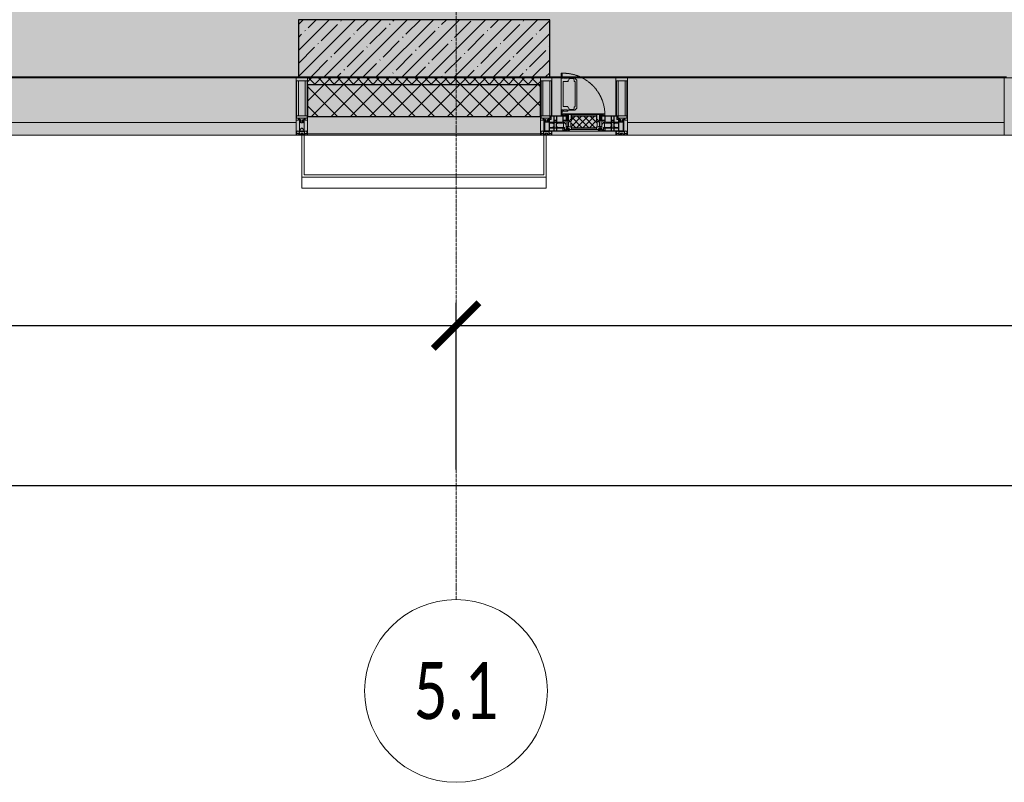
# Model space of a CAD drawing. Header units: millimetres. Extents: x -84210938 to 7466299, y -86687 to 22081.
# Tile 37 of 256: x 59208 to 63518, y -52569 to -49229. Entities that reach past the tile are written whole.
import ezdxf

# ---------------------------------------------------------------- set-up
doc = ezdxf.new("R2010")
doc.units = ezdxf.units.MM
doc.linetypes.add('-D1-02х01', pattern=[3, 2, -1])
doc.linetypes.add('-D1d1-15x02', pattern=[19, 15, -2, 0, -2])
doc.layers.get('Defpoints').update_dxf_attribs({"color": 31})
for name, color, linetype, lineweight in [('_0', 7, 'Continuous', 13), ('A-200-M_WALL', 7, 'Continuous', 5), ('A-200-M_WALL_PAT', 7, 'Continuous', 5), ('A-214-M_CURT_WALL', 7, 'Continuous', 5), ('A-215-M_CURT_PANEL', 7, 'Continuous', 5), ('A-230-M_FLOOR', 7, 'Continuous', 5), ('A-280-M_COLUMN', 7, 'Continuous', 5), ('A-314-M_WINDOW', 7, 'Continuous', 5), ('S-280-M_COLUMN', 7, 'Continuous', 5), ('Z-060-M_DETAIL', 7, 'Continuous', 5), ('Оси', 7, 'Continuous', 5)]:
    doc.layers.add(name, color=color, linetype=linetype, lineweight=lineweight)
doc.styles.add('Calibri Light', font='Calibri light.ttf', dxfattribs={"width": 0.75, "height": 250})
doc.styles.add('fl_iso paper', font='isocpeur.ttf', dxfattribs={"width": 0.8, "oblique": 10})
doc.dimstyles.new('In tre 1_100', dxfattribs={"dimscale": 100, "dimtxt": 2.5, "dimasz": 2, "dimexe": 1, "dimexo": 0.7, "dimgap": 0.6, "dimtad": 1, "dimdec": 0, "dimrnd": 5, "dimzin": 0, "dimdsep": 46, "dimtxsty": 'fl_iso paper', "dimblk": 'ARCHTICK', "dimcen": 0, "dimdle": 1, "dimadec": 0, "dimazin": 0, "dimtfac": 1, "dimtdec": 0, "dimtofl": 0, "dimtmove": 1, "dimatfit": 3, "dimldrblk": 'DOT', "dimfxl": 40, "dimtfillclr": 256, "dimtolj": 1, "dimtzin": 0, "dimarcsym": 1})

# ---------------------------------------------------------------- blocks, each defined once
blk = doc.blocks.new('_ArchTick')
at = {"color": 0, "linetype": 'ByBlock', "lineweight": 9, "const_width": 0.15}
blk.add_lwpolyline([(-0.5, -0.5), (0.5, 0.5)], dxfattribs=at)
blk = doc.blocks.new('*D674')
at = {"layer": 'Defpoints', "color": 0, "transparency": 16777216}
for p in [(35918, -51162.7), (73118, -51162.7), (73118, -51268.8)]:
    blk.add_point(p, dxfattribs=at)
at = {"layer": 'Оси', "color": 0, "lineweight": -2, "transparency": 16777216}
for p, q in [((35918, -51232.7), (35918, -51368.8)), ((73118, -51232.7), (73118, -51368.8)), ((35818, -51268.8), (73218, -51268.8))]:
    blk.add_line(p, q, dxfattribs=at)
at = {"layer": 'Оси', "color": 0, "lineweight": -2, "transparency": 16777216, "xscale": 200, "yscale": 200, "zscale": 200, "rotation": 180}
blk.add_blockref('_ArchTick', (35918, -51268.8), dxfattribs=at)
at = {"layer": 'Оси', "color": 0, "lineweight": -2, "transparency": 16777216, "xscale": 200, "yscale": 200, "zscale": 200}
blk.add_blockref('_ArchTick', (73118, -51268.8), dxfattribs=at)
at = {"layer": 'Оси', "color": 0, "transparency": 16777216, "insert": (54518, -51083.8), "char_height": 250, "attachment_point": 5, "style": 'fl_iso paper'}
blk.add_mtext('\\A1;37200', dxfattribs=at)
blk = doc.blocks.new('_DOT')
at = {"color": 0, "linetype": 'ByBlock'}
blk.add_line((-0.5, 0), (-1, 0), dxfattribs=at)
at = {"color": 0, "linetype": 'ByBlock', "const_width": 0.5}
blk.add_lwpolyline([(-0.25, 0, 1), (0.25, 0, 1)], format="xyb", close=True, dxfattribs=at)
blk = doc.blocks.new('*D678')
at = {"layer": 'Defpoints', "color": 0, "transparency": 16777216}
for p in [(61118, -50568.8), (52718, -51268.8), (61118, -51268.8)]:
    blk.add_point(p, dxfattribs=at)
at = {"layer": 'Оси', "color": 0, "lineweight": -2, "transparency": 16777216}
for p, q in [((52718, -51198.8), (52718, -50468.8)), ((61118, -51198.8), (61118, -50468.8)), ((52618, -50568.8), (61218, -50568.8))]:
    blk.add_line(p, q, dxfattribs=at)
at = {"layer": 'Оси', "color": 0, "lineweight": -2, "transparency": 16777216, "xscale": 200, "yscale": 200, "zscale": 200, "rotation": 180}
blk.add_blockref('_ArchTick', (52718, -50568.8), dxfattribs=at)
at = {"layer": 'Оси', "color": 0, "lineweight": -2, "transparency": 16777216, "xscale": 200, "yscale": 200, "zscale": 200}
blk.add_blockref('_ArchTick', (61118, -50568.8), dxfattribs=at)
at = {"layer": 'Оси', "color": 0, "transparency": 16777216, "insert": (56918, -50383.8), "char_height": 250, "attachment_point": 5, "style": 'fl_iso paper'}
blk.add_mtext('\\A1;8400', dxfattribs=at)
blk = doc.blocks.new('*D679')
at = {"layer": 'Defpoints', "color": 0, "transparency": 16777216}
for p in [(69518, -50568.8), (61118, -51268.8), (69518, -51268.8)]:
    blk.add_point(p, dxfattribs=at)
at = {"layer": 'Оси', "color": 0, "lineweight": -2, "transparency": 16777216}
for p, q in [((61118, -51198.8), (61118, -50468.8)), ((69518, -51198.8), (69518, -50468.8)), ((61018, -50568.8), (69618, -50568.8))]:
    blk.add_line(p, q, dxfattribs=at)
at = {"layer": 'Оси', "color": 0, "lineweight": -2, "transparency": 16777216, "xscale": 200, "yscale": 200, "zscale": 200, "rotation": 180}
blk.add_blockref('_ArchTick', (61118, -50568.8), dxfattribs=at)
at = {"layer": 'Оси', "color": 0, "lineweight": -2, "transparency": 16777216, "xscale": 200, "yscale": 200, "zscale": 200}
blk.add_blockref('_ArchTick', (69518, -50568.8), dxfattribs=at)
at = {"layer": 'Оси', "color": 0, "transparency": 16777216, "insert": (65318, -50383.8), "char_height": 250, "attachment_point": 5, "style": 'fl_iso paper'}
blk.add_mtext('\\A1;8400', dxfattribs=at)
blk = doc.blocks.new('System Panel - A_PAN_Glass-4298516-50_AS_Plan_23')
at = {"layer": 'A-215-M_CURT_PANEL'}
for p, q in [((825, 55), (-825, 55)), ((-825, 55), (-825, 0)), ((825, 0), (825, 55)), ((-825, 0), (825, 0))]:
    blk.add_line(p, q, dxfattribs=at)
blk = doc.blocks.new('Rectangular Mullion - R_StandardFrame_50Wx250H-3736074-50_AS_Plan_23')
at = {"layer": 'A-214-M_CURT_WALL'}
blk.add_line((24240, -505), (22590, -505), dxfattribs=at)
blk = doc.blocks.new('A_PAN_Створка - 383мм-V2-50_AS_Plan_23')
at = {"layer": 'A-215-M_CURT_PANEL'}
h = blk.add_hatch(dxfattribs=at)
h.set_pattern_fill('FP_4', color=256, style=0, pattern_type=2)
h.set_pattern_definition([(225, (25500, -754.981), (14.142136, -14.142136), []), (315, (25500, -754.981), (14.142136, 14.142136), [])])
h.paths.add_polyline_path([(40.4, -31.8), (-54.5, -31.8), (-54.9, -34.1), (-57.2, -36.4), (-57.2, -60.8), (-54.6, -63.4), (-53.6, -82.7), (54.6, -81.8), (54.6, -63.4), (57.2, -60.8), (57.2, -36.4), (54.9, -34.1), (54.5, -31.8)])
at = {"layer": 'A-314-M_WINDOW'}
for p, q in [((-67.9, -17), (-171, -17)), ((-171, -17), (-171, -57)), ((-171, -18.5), (-153.5, -18.5)), ((-153.5, -18.5), (-152, -20)), ((-152, -20), (-152, -73.5)), ((-150.5, -17), (-150.5, -29.4)), ((-132.4, -18.6), (-150.5, -18.6)), ((-150.5, -29.4), (-132.4, -29.4)), ((-150.5, -33.6), (-150.5, -68)), ((-136.3, -33.6), (-150.5, -33.6)), ((-137.2, -31), (-135.8, -35)), ((-132.5, -31), (-137.2, -31)), ((-132.1, -36.8), (-135.8, -35)), ((-132.5, -31.9), (-133.4, -33.7)), ((-133.4, -33.7), (-130.1, -35.3)), ((-132.5, -31.9), (-132.5, -31)), ((-132.4, -29.4), (-132.4, -18.6)), ((-132.1, -49), (-132.1, -36.8)), ((-131, -18.2), (-131, -29.5)), ((-120.8, -18.2), (-131, -18.2)), ((-131, -29.5), (-120.8, -29.5)), ((-131, -30.9), (-131, -33)), ((-120.8, -30.9), (-131, -30.9)), ((-129.4, -34.6), (-131, -33)), ((-130.1, -35.3), (-129.4, -34.6)), ((-130.1, -35.3), (-130.1, -50.4)), ((-122.4, -34.6), (-120.8, -33)), ((-121.7, -35.3), (-122.4, -34.6)), ((-118.4, -33.7), (-121.7, -35.3)), ((-121.7, -35.3), (-121.7, -50.4)), ((-120.8, -18.2), (-120.8, -29.5)), ((-120.8, -30.9), (-120.8, -33)), ((-119.7, -36.8), (-115.9, -35)), ((-119.7, -49), (-119.7, -36.8)), ((-119.3, -18.6), (-92.5, -18.6)), ((-119.3, -29.4), (-119.3, -18.6)), ((-92.5, -29.4), (-119.3, -29.4)), ((-119.3, -31), (-114.6, -31)), ((-119.3, -31.9), (-119.3, -31)), ((-119.3, -31.9), (-118.4, -33.7)), ((-114.6, -31), (-115.9, -35)), ((-94.1, -33.5), (-115.4, -33.5)), ((-89.9, -35.1), (-94.1, -33.5)), ((-92.5, -18.6), (-92.5, -29.4)), ((-90.8, -18.5), (-90.8, -29.4)), ((-87.3, -18.5), (-90.8, -18.5)), ((-90.8, -29.4), (-85.9, -29.4)), ((-89.9, -32.5), (-89.9, -35.1)), ((-85.9, -32.5), (-89.9, -32.5)), ((-89.9, -35.1), (-89.9, -50.9)), ((-87.3, -20.4), (-87.3, -18.5)), ((-87.3, -20.4), (-87.3, -21.9)), ((-84.8, -20.4), (-87.3, -20.4)), ((-87.3, -21.9), (-85.9, -21.9)), ((-85.9, -18.2), (-85.9, -20.4)), ((-75.9, -18.2), (-85.9, -18.2)), ((-85.9, -21.9), (-85.9, -29.4)), ((-85.9, -29.4), (-85.9, -32.5)), ((-83.4, -20.4), (-84.8, -20.4)), ((-70, -33.8), (-83.4, -20.4)), ((-78, -84), (-78, -23.5)), ((-78, -23.5), (-67.9, -23.5)), ((-78, -36.8), (-70, -36.8)), ((-78, -45.6), (-78, -36.8)), ((-75.9, -21.5), (-75.9, -18.2)), ((-75.9, -21.5), (-75.9, -23.5)), ((-74.9, -21.5), (-75.9, -21.5)), ((-75.9, -23.5), (-73, -23.5)), ((-74.9, -17.9), (-74.9, -21.5)), ((-68.9, -17.9), (-74.9, -17.9)), ((-67.2, -29.3), (-73, -23.5)), ((-61.4, -23.5), (-70, -32.1)), ((-70, -32.1), (-70, -62.5)), ((-70, -36.8), (-70, -33.8)), ((-68.9, -21.5), (-68.9, -17.9)), ((-67.9, -21.5), (-68.9, -21.5)), ((67.9, -17), (-67.9, -17)), ((-61.4, -23.5), (-67.9, -17)), ((-67.9, -17), (-67.9, -23.5)), ((-67.9, -17), (67.9, -17)), ((-67.9, -21.5), (-67.9, -23.5)), ((-67.9, -23.5), (-64.6, -26.8)), ((-67.9, -23.5), (-64.6, -26.8)), ((-64.6, -26.8), (-67.2, -29.3)), ((-64.6, -26.8), (-61.4, -23.5)), ((61.4, -23.5), (-61.4, -23.5)), ((67.9, -17), (61.4, -23.5)), ((70, -32.1), (61.4, -23.5)), ((61.4, -23.5), (64.6, -26.8)), ((67.9, -23.5), (64.6, -26.8)), ((64.6, -26.8), (67.9, -23.5)), ((64.6, -26.8), (67.2, -29.3)), ((67.2, -29.3), (73, -23.5)), ((67.9, -23.5), (67.9, -17)), ((171, -17), (67.9, -17)), ((67.9, -21.5), (67.9, -23.5)), ((67.9, -21.5), (68.9, -21.5)), ((67.9, -23.5), (78, -23.5)), ((68.9, -17.9), (74.9, -17.9)), ((68.9, -21.5), (68.9, -17.9)), ((70, -33.8), (83.4, -20.4)), ((70, -62.5), (70, -32.1)), ((70, -36.8), (70, -33.8)), ((78, -36.8), (70, -36.8)), ((75.9, -23.5), (73, -23.5)), ((74.9, -17.9), (74.9, -21.5)), ((74.9, -21.5), (75.9, -21.5)), ((75.9, -18.2), (85.9, -18.2)), ((75.9, -21.5), (75.9, -18.2)), ((75.9, -21.5), (75.9, -23.5)), ((78, -23.5), (78, -84)), ((78, -45.6), (78, -36.8)), ((83.4, -20.4), (84.8, -20.4)), ((84.8, -20.4), (87.3, -20.4)), ((85.9, -18.2), (85.9, -20.4)), ((85.9, -21.9), (85.9, -29.4)), ((87.3, -21.9), (85.9, -21.9)), ((85.9, -29.4), (85.9, -32.5)), ((90.8, -29.4), (85.9, -29.4)), ((85.9, -32.5), (89.9, -32.5)), ((87.3, -18.5), (90.8, -18.5)), ((87.3, -20.4), (87.3, -18.5)), ((87.3, -20.4), (87.3, -21.9)), ((89.9, -32.5), (89.9, -35.1)), ((89.9, -35.1), (94.1, -33.5)), ((89.9, -35.1), (89.9, -50.9)), ((90.8, -18.5), (90.8, -29.4)), ((92.5, -18.6), (92.5, -29.4)), ((119.3, -18.6), (92.5, -18.6)), ((92.5, -29.4), (119.3, -29.4)), ((94.1, -33.5), (115.4, -33.5)), ((114.6, -31), (115.9, -35)), ((119.3, -31), (114.6, -31)), ((119.7, -36.8), (115.9, -35)), ((119.3, -31.9), (118.4, -33.7)), ((118.4, -33.7), (121.7, -35.3)), ((119.3, -29.4), (119.3, -18.6)), ((119.3, -31.9), (119.3, -31)), ((119.7, -49), (119.7, -36.8)), ((120.8, -18.2), (120.8, -29.5)), ((120.8, -18.2), (131, -18.2)), ((131, -29.5), (120.8, -29.5)), ((120.8, -30.9), (120.8, -33)), ((120.8, -30.9), (131, -30.9)), ((122.4, -34.6), (120.8, -33)), ((121.7, -35.3), (122.4, -34.6)), ((121.7, -35.3), (121.7, -50.4)), ((129.4, -34.6), (131, -33)), ((130.1, -35.3), (129.4, -34.6)), ((133.4, -33.7), (130.1, -35.3)), ((130.1, -35.3), (130.1, -50.4)), ((131, -18.2), (131, -29.5)), ((131, -30.9), (131, -33)), ((132.1, -36.8), (135.8, -35)), ((132.1, -49), (132.1, -36.8)), ((132.4, -18.6), (150.5, -18.6)), ((132.4, -29.4), (132.4, -18.6)), ((150.5, -29.4), (132.4, -29.4)), ((132.5, -31), (137.2, -31)), ((132.5, -31.9), (132.5, -31)), ((132.5, -31.9), (133.4, -33.7)), ((137.2, -31), (135.8, -35)), ((136.3, -33.6), (150.5, -33.6)), ((150.5, -17), (150.5, -29.4)), ((150.5, -33.6), (150.5, -68)), ((153.5, -18.5), (152, -20)), ((152, -20), (152, -73.5)), ((171, -18.5), (153.5, -18.5)), ((171, -57), (171, -17)), ((-171, -55.5), (-152, -55.5)), ((-171, -57), (-156, -57)), ((-153, -60), (-153, -73.5)), ((-153, -73.5), (-150, -73.5)), ((-136.4, -52.4), (-150.5, -52.4)), ((-150.5, -56.6), (-132.4, -56.6)), ((-150.5, -68), (-143.5, -68)), ((-150.5, -69.5), (-150.5, -73.5)), ((-145, -69.5), (-150.5, -69.5)), ((-150, -73.5), (-150, -84)), ((-150, -84), (-78, -84)), ((-148.5, -81), (-148.5, -82.5)), ((-143.5, -81), (-148.5, -81)), ((-148.5, -82.5), (-132.4, -82.5)), ((-145, -69.5), (-145, -79.5)), ((-143.5, -68), (-143.5, -81)), ((-137.2, -54.8), (-135.8, -50.8)), ((-132.5, -54.8), (-137.2, -54.8)), ((-132.1, -49), (-135.8, -50.8)), ((-133.4, -52), (-130.1, -50.4)), ((-132.5, -53.8), (-133.4, -52)), ((-132.5, -53.8), (-132.5, -54.8)), ((-132.4, -56.6), (-132.4, -82.5)), ((-129.4, -51.1), (-131, -52.7)), ((-131, -55.1), (-131, -52.7)), ((-120.8, -55.1), (-131, -55.1)), ((-131, -56.5), (-131, -62.6)), ((-131, -56.5), (-120.8, -56.5)), ((-120.8, -62.6), (-131, -62.6)), ((-131, -64.6), (-120.8, -64.6)), ((-131, -82.5), (-131, -64.6)), ((-131, -82.5), (-120.8, -82.5)), ((-130.1, -50.4), (-129.4, -51.1)), ((-121.7, -50.4), (-122.4, -51.1)), ((-122.4, -51.1), (-120.8, -52.7)), ((-118.4, -52), (-121.7, -50.4)), ((-120.8, -55.1), (-120.8, -52.7)), ((-120.8, -56.5), (-120.8, -62.6)), ((-120.8, -82.5), (-120.8, -64.6)), ((-119.7, -49), (-115.9, -50.8)), ((-119.3, -53.8), (-118.4, -52)), ((-119.3, -53.8), (-119.3, -54.8)), ((-119.3, -54.8), (-114.6, -54.8)), ((-119.3, -56.6), (-119.3, -82.5)), ((-92.5, -56.6), (-119.3, -56.6)), ((-119.3, -82.5), (-92.5, -82.5)), ((-114.6, -54.8), (-115.9, -50.8)), ((-94.1, -52.5), (-115.3, -52.5)), ((-89.9, -50.9), (-94.1, -52.5)), ((-92.5, -56.6), (-92.5, -82.5)), ((-90.8, -56.6), (-85.9, -56.6)), ((-90.8, -62.7), (-90.8, -56.6)), ((-80.4, -62.7), (-90.8, -62.7)), ((-90.8, -64.6), (-90.8, -82.5)), ((-80.1, -64.6), (-90.8, -64.6)), ((-90.8, -82.5), (-79.5, -82.5)), ((-89.9, -52.2), (-89.9, -50.9)), ((-89.9, -52.2), (-88.6, -53.5)), ((-85.9, -53.5), (-88.6, -53.5)), ((-85.9, -53.5), (-78, -45.6)), ((-85.9, -56.6), (-85.9, -53.5)), ((-78, -84), (-85, -84)), ((-85, -84), (-85, -87.5)), ((-80.4, -61.1), (-80.4, -62.7)), ((-78, -61.1), (-80.4, -61.1)), ((-80.1, -66.1), (-80.1, -64.6)), ((-78, -66.1), (-80.1, -66.1)), ((-79.5, -80.6), (-78, -80.6)), ((-79.5, -82.5), (-79.5, -80.6)), ((-78, -66.1), (-78, -61.1)), ((-78, -87.5), (-78, -84)), ((-78, -84), (-73.9, -84)), ((-70, -62.5), (-73.9, -62.5)), ((-73.9, -62.5), (-73.9, -87.5)), ((73.9, -62.5), (70, -62.5)), ((73.9, -87.5), (73.9, -62.5)), ((73.9, -84), (78, -84)), ((85.9, -53.5), (78, -45.6)), ((78, -61.1), (80.4, -61.1)), ((78, -66.1), (78, -61.1)), ((78, -66.1), (80.1, -66.1)), ((79.5, -80.6), (78, -80.6)), ((78, -87.5), (78, -84)), ((78, -84), (85, -84)), ((78, -84), (150, -84)), ((79.5, -82.5), (79.5, -80.6)), ((90.8, -82.5), (79.5, -82.5)), ((80.1, -64.6), (90.8, -64.6)), ((80.1, -66.1), (80.1, -64.6)), ((80.4, -61.1), (80.4, -62.7)), ((80.4, -62.7), (90.8, -62.7)), ((85, -84), (85, -87.5)), ((85.9, -53.5), (88.6, -53.5)), ((85.9, -56.6), (85.9, -53.5)), ((90.8, -56.6), (85.9, -56.6)), ((89.9, -52.2), (88.6, -53.5)), ((89.9, -50.9), (94.1, -52.5)), ((89.9, -52.2), (89.9, -50.9)), ((90.8, -62.7), (90.8, -56.6)), ((90.8, -64.6), (90.8, -82.5)), ((92.5, -56.6), (119.3, -56.6)), ((92.5, -56.6), (92.5, -82.5)), ((119.3, -82.5), (92.5, -82.5)), ((94.1, -52.5), (115.3, -52.5)), ((114.6, -54.8), (115.9, -50.8)), ((119.3, -54.8), (114.6, -54.8)), ((119.7, -49), (115.9, -50.8)), ((118.4, -52), (121.7, -50.4)), ((119.3, -53.8), (118.4, -52)), ((119.3, -53.8), (119.3, -54.8)), ((119.3, -56.6), (119.3, -82.5)), ((122.4, -51.1), (120.8, -52.7)), ((120.8, -55.1), (120.8, -52.7)), ((120.8, -55.1), (131, -55.1)), ((120.8, -56.5), (120.8, -62.6)), ((131, -56.5), (120.8, -56.5)), ((120.8, -62.6), (131, -62.6)), ((120.8, -82.5), (120.8, -64.6)), ((131, -64.6), (120.8, -64.6)), ((131, -82.5), (120.8, -82.5)), ((121.7, -50.4), (122.4, -51.1)), ((130.1, -50.4), (129.4, -51.1)), ((129.4, -51.1), (131, -52.7)), ((133.4, -52), (130.1, -50.4)), ((131, -55.1), (131, -52.7)), ((131, -56.5), (131, -62.6)), ((131, -82.5), (131, -64.6)), ((132.1, -49), (135.8, -50.8)), ((150.5, -56.6), (132.4, -56.6)), ((132.4, -56.6), (132.4, -82.5)), ((148.5, -82.5), (132.4, -82.5)), ((132.5, -53.8), (133.4, -52)), ((132.5, -53.8), (132.5, -54.8)), ((132.5, -54.8), (137.2, -54.8)), ((137.2, -54.8), (135.8, -50.8)), ((136.4, -52.4), (150.5, -52.4)), ((143.5, -68), (143.5, -81)), ((150.5, -68), (143.5, -68)), ((143.5, -81), (148.5, -81)), ((145, -69.5), (150.5, -69.5)), ((145, -69.5), (145, -79.5)), ((148.5, -81), (148.5, -82.5)), ((150, -84), (150, -73.5)), ((150, -73.5), (153, -73.5)), ((150.5, -69.5), (150.5, -73.5)), ((171, -55.5), (152, -55.5)), ((153, -73.5), (153, -60)), ((156, -57), (171, -57)), ((-73.9, -87.5), (-91.5, -87.5)), ((-91.5, -87.5), (-91.5, -92)), ((-91.5, -92), (91.5, -92)), ((-85, -87.5), (-78, -87.5)), ((91.5, -87.5), (73.9, -87.5)), ((85, -87.5), (78, -87.5)), ((91.5, -92), (91.5, -87.5))]:
    blk.add_line(p, q, dxfattribs=at)
for centre, start, end in [((-156, -60), 0, 90), ((156, -60), 90, 180)]:
    blk.add_arc(centre, 3, start, end, dxfattribs=at)
at = {"layer": 'A-314-M_WINDOW', "linetype": '-D1-02х01'}
blk.add_arc((91.4, -87.5), 183, 181.4091, 271.1445, dxfattribs=at)
at = {"layer": 'Z-060-M_DETAIL'}
for p, q in [((-70, -32.1), (-61.4, -23.5)), ((-70, -62.5), (-70, -32.1)), ((-67.8, -38.3), (-65.7, -37.4)), ((-67.8, -55.7), (-67.8, -38.3)), ((-65.7, -37.4), (-60.8, -34.7)), ((61.4, -23.5), (-61.4, -23.5)), ((-60.8, -34.7), (-57.3, -35.9)), ((-55.2, -33.8), (-57.3, -35.9)), ((-54.9, -34.1), (-57.2, -36.4)), ((-57.2, -36.4), (-57.2, -60.8)), ((-55.2, -33.8), (-54.8, -31.5)), ((-54.9, -25.8), (-53.9, -24.8)), ((-54.9, -29.5), (-54.9, -25.8)), ((-53.9, -30.5), (-54.9, -29.5)), ((-54.5, -31.8), (-54.9, -34.1)), ((0, -31.5), (-54.8, -31.5)), ((54.5, -31.8), (-54.5, -31.8)), ((-53.9, -24.8), (53.9, -24.8)), ((53.9, -30.5), (-53.9, -30.5)), ((0, -31.5), (54.8, -31.5)), ((54.9, -25.8), (53.9, -24.8)), ((53.9, -30.5), (54.9, -29.5)), ((54.9, -34.1), (54.5, -31.8)), ((55.2, -33.8), (54.8, -31.5)), ((54.9, -29.5), (54.9, -25.8)), ((57.2, -36.4), (54.9, -34.1)), ((55.2, -33.8), (57.3, -35.9)), ((57.2, -60.8), (57.2, -36.4)), ((60.8, -34.7), (57.3, -35.9)), ((65.7, -37.4), (60.8, -34.7)), ((70, -32.1), (61.4, -23.5)), ((67.8, -38.3), (65.7, -37.4)), ((67.8, -55.7), (67.8, -38.3)), ((70, -62.5), (70, -32.1)), ((-73.9, -62.5), (-70, -62.5)), ((-73.9, -87.5), (-73.9, -62.5)), ((-69.4, -66.5), (-73.9, -66.5)), ((-73.9, -81.5), (-69.4, -81.5)), ((-69.4, -85.5), (-73.9, -85.5)), ((-69.4, -81.5), (-69.4, -66.5)), ((-69.4, -90.3), (-69.4, -85.5)), ((-61.7, -62.5), (-67.9, -62.5)), ((-67.9, -62.5), (-67.9, -89.3)), ((-66, -56.5), (-67.8, -55.7)), ((-66, -56.5), (-62, -59.1)), ((-62, -59.1), (-60.7, -61)), ((-61.7, -64.9), (-61.7, -62.5)), ((-60.1, -67.7), (-61.7, -64.9)), ((-60.7, -61), (-57.4, -61)), ((-56.4, -67.7), (-60.1, -67.7)), ((-57.4, -61), (-54.9, -63.5)), ((-57.2, -60.8), (-54.6, -63.4)), ((-56.4, -89.4), (-56.4, -67.7)), ((-54.9, -63.5), (-54.9, -81.9)), ((-54.9, -81.9), (-53.8, -83)), ((-54.9, -85.6), (-53.9, -84.6)), ((-54.9, -89.3), (-54.9, -85.6)), ((-54.6, -63.4), (-54.6, -81.8)), ((-54.6, -81.8), (-53.6, -82.7)), ((-53.9, -84.6), (53.9, -84.6)), ((53.8, -83), (-53.8, -83)), ((-53.6, -82.7), (53.6, -82.7)), ((53.6, -82.7), (54.6, -81.8)), ((54.9, -81.9), (53.8, -83)), ((54.9, -85.6), (53.9, -84.6)), ((54.6, -63.4), (57.2, -60.8)), ((54.6, -81.8), (54.6, -63.4)), ((57.4, -61), (54.9, -63.5)), ((54.9, -63.5), (54.9, -81.9)), ((54.9, -89.3), (54.9, -85.6)), ((56.4, -67.7), (60.1, -67.7)), ((56.4, -89.4), (56.4, -67.7)), ((60.7, -61), (57.4, -61)), ((60.1, -67.7), (61.7, -64.9)), ((62, -59.1), (60.7, -61)), ((61.7, -62.5), (67.9, -62.5)), ((61.7, -64.9), (61.7, -62.5)), ((66, -56.5), (62, -59.1)), ((66, -56.5), (67.8, -55.7)), ((67.9, -62.5), (67.9, -89.3)), ((69.4, -66.5), (73.9, -66.5)), ((69.4, -81.5), (69.4, -66.5)), ((73.9, -81.5), (69.4, -81.5)), ((69.4, -85.5), (73.9, -85.5)), ((69.4, -90.3), (69.4, -85.5)), ((73.9, -62.5), (70, -62.5)), ((73.9, -87.5), (73.9, -62.5)), ((-91.5, -87.5), (-73.9, -87.5)), ((-91.5, -92), (-91.5, -87.5)), ((-91.5, -92), (91.5, -92)), ((-83.4, -90.3), (-83.4, -87.5)), ((-83.4, -90.3), (-69.4, -90.3)), ((-67.9, -89.3), (-66.9, -90.3)), ((-66.9, -90.3), (-57.4, -90.3)), ((-57.4, -90.3), (-56.4, -89.4)), ((-53.9, -90.3), (-54.9, -89.3)), ((53.9, -90.3), (-53.9, -90.3)), ((53.9, -90.3), (54.9, -89.3)), ((57.4, -90.3), (56.4, -89.4)), ((66.9, -90.3), (57.4, -90.3)), ((67.9, -89.3), (66.9, -90.3)), ((83.4, -90.3), (69.4, -90.3)), ((91.5, -87.5), (73.9, -87.5)), ((83.4, -90.3), (83.4, -87.5)), ((91.5, -92), (91.5, -87.5))]:
    blk.add_line(p, q, dxfattribs=at)
at = {"layer": 'Z-060-M_DETAIL', "color": 9, "true_color": 0xc8c8c8}
for p, q in [((39.7, -109), (31.1, -117.6)), ((31.1, -117.6), (31.1, -240.4)), ((41.4, -123.8), (39.1, -124.2)), ((39.1, -179), (39.1, -124.2)), ((70.1, -109), (39.7, -109)), ((41.4, -123.8), (43.5, -121.7)), ((45, -113.3), (42.3, -118.2)), ((42.3, -118.2), (43.5, -121.7)), ((45.9, -111.2), (45, -113.3)), ((63.3, -111.2), (45.9, -111.2)), ((64.1, -113), (63.3, -111.2)), ((64.1, -113), (66.7, -117)), ((66.7, -117), (68.6, -118.3)), ((68.6, -118.3), (68.6, -121.6)), ((68.6, -121.6), (71.1, -124.1)), ((70.1, -105.1), (70.1, -109)), ((95.1, -105.1), (70.1, -105.1)), ((71.1, -124.1), (89.5, -124.1)), ((74.1, -109.6), (74.1, -105.1)), ((89.1, -109.6), (74.1, -109.6)), ((89.1, -105.1), (89.1, -109.6)), ((89.5, -124.1), (90.6, -125.2)), ((90.6, -125.2), (90.6, -232.8)), ((93.1, -109.6), (93.1, -105.1)), ((97.9, -109.6), (93.1, -109.6)), ((95.1, -87.5), (95.1, -105.1)), ((99.6, -87.5), (95.1, -87.5)), ((97.9, -95.6), (95.1, -95.6)), ((97.9, -95.6), (97.9, -109.6)), ((99.6, -270.5), (99.6, -87.5)), ((39.1, -179), (39.1, -233.8)), ((39.7, -249), (31.1, -240.4)), ((41.4, -234.2), (39.1, -233.8)), ((70.1, -249), (39.7, -249)), ((41.4, -234.2), (43.5, -236.3)), ((42.3, -239.8), (43.5, -236.3)), ((45, -244.7), (42.3, -239.8)), ((45.9, -246.8), (45, -244.7)), ((63.3, -246.8), (45.9, -246.8)), ((64.1, -245), (63.3, -246.8)), ((64.1, -245), (66.7, -241)), ((66.7, -241), (68.6, -239.7)), ((68.6, -236.4), (71.1, -233.9)), ((68.6, -239.7), (68.6, -236.4)), ((70.1, -252.9), (70.1, -249)), ((95.1, -252.9), (70.1, -252.9)), ((71.1, -233.9), (89.5, -233.9)), ((74.1, -248.4), (74.1, -252.9)), ((89.1, -248.4), (74.1, -248.4)), ((89.1, -252.9), (89.1, -248.4)), ((89.5, -233.9), (90.6, -232.8)), ((93.1, -248.4), (93.1, -252.9)), ((97.9, -248.4), (93.1, -248.4)), ((95.1, -270.5), (95.1, -252.9)), ((97.9, -262.4), (97.9, -248.4)), ((97.9, -262.4), (95.1, -262.4)), ((99.6, -270.5), (95.1, -270.5))]:
    blk.add_line(p, q, dxfattribs=at)
blk = doc.blocks.new('Rectangular Mullion - 50Wx250H-2623690-50_AS_Plan_23')
at = {"layer": 'Z-060-M_DETAIL'}
for p, q in [((-25, 65.2), (-25, 250)), ((-25, 250), (0, 250)), ((-23, 237.3), (0, 237.3)), ((-23, 237.3), (-23, 73.6)), ((-14.9, 84), (-14.9, 237.3)), ((25, 250), (0, 250)), ((23, 237.3), (0, 237.3)), ((14.9, 84), (14.9, 237.3)), ((23, 237.3), (23, 84)), ((25, 84), (25, 250)), ((-14, 65.2), (-25, 65.2)), ((0, 84), (-23, 84)), ((-0.5, 73.6), (-23, 73.6)), ((-14, 71.3), (-14, 65.2)), ((-10, 71.3), (-14, 71.3)), ((-10, 53), (-10, 71.3)), ((-8.7, 53), (-10, 53)), ((-10, 53), (-10, 17)), ((-8.7, 53), (-7, 54.7)), ((-7, 65.2), (-5.9, 67.3)), ((-7, 65.2), (-7, 54.7)), ((-4.1, 67.3), (-5.9, 67.3)), ((-4.1, 67.3), (-2.9, 65.1)), ((-2.9, 65.1), (-2.9, 57)), ((0, 84), (15, 84)), ((0.5, 73.6), (15, 73.6)), ((4.1, 67.3), (2.9, 65.1)), ((2.9, 65.1), (2.9, 57)), ((4.1, 67.3), (5.9, 67.3)), ((7, 65.2), (5.9, 67.3)), ((7, 65.2), (7, 57)), ((10, 71.3), (12, 71.3)), ((10, 57.4), (10, 71.3)), ((-23.8, 14.6), (-25, 14.2)), ((-25, 0), (-25, 14.2)), ((-22.3, 17), (-23.8, 17)), ((-23.8, 17), (-23.8, 14.6)), ((-22.5, 10.6), (-23.8, 14.6)), ((-22.5, 10.6), (-23.7, 9.9)), ((-23.7, 1.3), (-23.7, 9.9)), ((-23.7, 1.3), (-11.8, 1.3)), ((-23.2, 10.2), (-22.5, 8)), ((-22.5, 8), (-22.5, 4.5)), ((-21.3, 4.5), (-22.5, 4.5)), ((-22.3, 17), (-22.3, 16)), ((-22.3, 16), (-21.3, 16)), ((-19, 17.6), (-21.3, 16)), ((-21.3, 4.5), (-21.3, 6.5)), ((-21.3, 6.5), (-14.2, 6.5)), ((-18.4, 16.6), (-19, 17.6)), ((-7.4, 16.6), (-18.4, 16.6)), ((-14.2, 6.5), (-14.2, 4.5)), ((-13.2, 4.5), (-14.2, 4.5)), ((-13.2, 4.5), (-12.2, 7.2)), ((-12.7, 7.6), (-11.3, 11.4)), ((-12.7, 7.6), (-11.8, 6.9)), ((-12.2, 9), (-12.2, 14.8)), ((-12.2, 14.8), (0, 14.8)), ((-11.8, 1.3), (-11.8, 6.9)), ((-10.5, 11.2), (-11.3, 11.4)), ((-10.5, 1.5), (-10.5, 11.2)), ((-4.8, 1.5), (-10.5, 1.5)), ((-10, 17), (-7.5, 17)), ((-8.5, 23), (-6, 25.5)), ((-8.5, 18.5), (-8.5, 23)), ((-7.5, 18.5), (-8.5, 18.5)), ((-7.5, 17), (-7.5, 18.5)), ((-7.4, 18), (-7.4, 16.6)), ((-6, 18), (-7.4, 18)), ((0, 8), (-4.8, 8)), ((-4.8, 1.5), (-4.8, 8)), ((-2.6, 16.8), (0, 16.8)), ((2.6, 16.8), (0, 16.8)), ((0, 14.8), (0, 16.8)), ((0, 14.8), (0, 16.8)), ((12.2, 14.8), (0, 14.8)), ((0, 0), (0, 8)), ((0, 8), (4.8, 8)), ((0, 0), (0, 8)), ((4.8, 1.5), (4.8, 8)), ((4.8, 1.5), (10.5, 1.5)), ((7.4, 16.6), (18.4, 16.6)), ((10.5, 11.2), (11.3, 11.4)), ((10.5, 1.5), (10.5, 11.2)), ((12.7, 7.6), (11.3, 11.4)), ((12.7, 7.6), (11.8, 6.9)), ((11.8, 1.3), (11.8, 6.9)), ((23.7, 1.3), (11.8, 1.3)), ((12.2, 9), (12.2, 14.8)), ((13.2, 4.5), (12.2, 7.2)), ((13.2, 4.5), (14.2, 4.5)), ((21.3, 6.5), (14.2, 6.5)), ((14.2, 6.5), (14.2, 4.5)), ((19.9, 17), (21.3, 16)), ((22.3, 16), (21.3, 16)), ((21.3, 4.5), (21.3, 6.5)), ((21.3, 4.5), (22.5, 4.5)), ((22.3, 17), (22.3, 16)), ((22.5, 10.6), (23.8, 14.6)), ((22.5, 10.6), (23.7, 9.9)), ((23.2, 10.2), (22.5, 8)), ((22.5, 8), (22.5, 4.5)), ((23.7, 1.3), (23.7, 9.9)), ((23.8, 17), (23.8, 14.6)), ((23.8, 14.6), (25, 14.2)), ((25, 0), (25, 14.2)), ((-25, 0), (0, 0)), ((25, 0), (0, 0))]:
    blk.add_line(p, q, dxfattribs=at)
for centre, start, end in [((-0.5, 73.1), 360, 90), ((0.5, 73.1), 90, 180)]:
    blk.add_arc(centre, 0.5, start, end, dxfattribs=at)
blk = doc.blocks.new('Rectangular Mullion - R_StandardFrame_50Wx250H-4298508-50_AS_Plan_23')
at = {"layer": 'A-214-M_CURT_WALL', "lineweight": 9}
for p, q in [((-25, -250), (-25, 0)), ((-25, 0), (25, 0)), ((25, 0), (25, -17)), ((25, -84), (25, -250)), ((25, -250), (-25, -250))]:
    blk.add_line(p, q, dxfattribs=at)
blk = doc.blocks.new('Rectangular Mullion - 50Wx250H-V5-50_AS_Plan_23')
at = {"layer": 'Z-060-M_DETAIL'}
for p, q in [((-25, 84), (-25, 250)), ((-25, 250), (0, 250)), ((-23, 237.3), (0, 237.3)), ((-23, 237.3), (-23, 84)), ((-14.9, 84), (-14.9, 237.3)), ((25, 250), (0, 250)), ((23, 237.3), (0, 237.3)), ((14.9, 84), (14.9, 237.3)), ((23, 237.3), (23, 73.6)), ((25, 65.2), (25, 250)), ((0, 84), (-15, 84)), ((-0.5, 73.6), (-15, 73.6)), ((-10, 71.3), (-12, 71.3)), ((-10, 57.4), (-10, 71.3)), ((-7, 65.2), (-5.9, 67.3)), ((-7, 65.2), (-7, 57)), ((-4.1, 67.3), (-5.9, 67.3)), ((-4.1, 67.3), (-2.9, 65.1)), ((-2.9, 65.1), (-2.9, 57)), ((0, 84), (23, 84)), ((0.5, 73.6), (23, 73.6)), ((4.1, 67.3), (2.9, 65.1)), ((2.9, 65.1), (2.9, 57)), ((4.1, 67.3), (5.9, 67.3)), ((7, 65.2), (5.9, 67.3)), ((7, 65.2), (7, 54.7)), ((8.7, 53), (7, 54.7)), ((8.7, 53), (10, 53)), ((10, 71.3), (14, 71.3)), ((10, 53), (10, 71.3)), ((10, 53), (10, 17)), ((14, 71.3), (14, 65.2)), ((14, 65.2), (25, 65.2)), ((-23.8, 14.6), (-25, 14.2)), ((-25, 0), (-25, 14.2)), ((-23.8, 17), (-23.8, 14.6)), ((-22.5, 10.6), (-23.8, 14.6)), ((-22.5, 10.6), (-23.7, 9.9)), ((-23.7, 1.3), (-23.7, 9.9)), ((-23.7, 1.3), (-11.8, 1.3)), ((-23.2, 10.2), (-22.5, 8)), ((-22.5, 8), (-22.5, 4.5)), ((-21.3, 4.5), (-22.5, 4.5)), ((-22.3, 17), (-22.3, 16)), ((-22.3, 16), (-21.3, 16)), ((-19.9, 17), (-21.3, 16)), ((-21.3, 4.5), (-21.3, 6.5)), ((-21.3, 6.5), (-14.2, 6.5)), ((-7.4, 16.6), (-18.4, 16.6)), ((-14.2, 6.5), (-14.2, 4.5)), ((-13.2, 4.5), (-14.2, 4.5)), ((-13.2, 4.5), (-12.2, 7.2)), ((-12.7, 7.6), (-11.3, 11.4)), ((-12.7, 7.6), (-11.8, 6.9)), ((-12.2, 9), (-12.2, 14.8)), ((-12.2, 14.8), (0, 14.8)), ((-11.8, 1.3), (-11.8, 6.9)), ((-10.5, 11.2), (-11.3, 11.4)), ((-10.5, 1.5), (-10.5, 11.2)), ((-4.8, 1.5), (-10.5, 1.5)), ((0, 8), (-4.8, 8)), ((-4.8, 1.5), (-4.8, 8)), ((-2.6, 16.8), (0, 16.8)), ((2.6, 16.8), (0, 16.8)), ((0, 14.8), (0, 16.8)), ((0, 14.8), (0, 16.8)), ((12.2, 14.8), (0, 14.8)), ((0, 0), (0, 8)), ((0, 8), (4.8, 8)), ((0, 0), (0, 8)), ((4.8, 1.5), (4.8, 8)), ((4.8, 1.5), (10.5, 1.5)), ((8.5, 23), (6, 25.5)), ((6, 18), (7.4, 18)), ((7.4, 18), (7.4, 16.6)), ((7.4, 16.6), (18.4, 16.6)), ((7.5, 18.5), (8.5, 18.5)), ((7.5, 17), (7.5, 18.5)), ((10, 17), (7.5, 17)), ((8.5, 18.5), (8.5, 23)), ((10.5, 11.2), (11.3, 11.4)), ((10.5, 1.5), (10.5, 11.2)), ((12.7, 7.6), (11.3, 11.4)), ((12.7, 7.6), (11.8, 6.9)), ((11.8, 1.3), (11.8, 6.9)), ((23.7, 1.3), (11.8, 1.3)), ((12.2, 9), (12.2, 14.8)), ((13.2, 4.5), (12.2, 7.2)), ((13.2, 4.5), (14.2, 4.5)), ((21.3, 6.5), (14.2, 6.5)), ((14.2, 6.5), (14.2, 4.5)), ((18.4, 16.6), (19, 17.6)), ((19, 17.6), (21.3, 16)), ((22.3, 16), (21.3, 16)), ((21.3, 4.5), (21.3, 6.5)), ((21.3, 4.5), (22.5, 4.5)), ((22.3, 17), (22.3, 16)), ((22.3, 17), (23.8, 17)), ((22.5, 10.6), (23.8, 14.6)), ((22.5, 10.6), (23.7, 9.9)), ((23.2, 10.2), (22.5, 8)), ((22.5, 8), (22.5, 4.5)), ((23.7, 1.3), (23.7, 9.9)), ((23.8, 17), (23.8, 14.6)), ((23.8, 14.6), (25, 14.2)), ((25, 0), (25, 14.2)), ((-25, 0), (0, 0)), ((25, 0), (0, 0))]:
    blk.add_line(p, q, dxfattribs=at)
for centre, start, end in [((-0.5, 73.1), 360, 90), ((0.5, 73.1), 90, 180)]:
    blk.add_arc(centre, 0.5, start, end, dxfattribs=at)
blk = doc.blocks.new('Rectangular Mullion - R_StandardFrame_50Wx250H-V6-50_AS_Plan_23')
at = {"layer": 'A-214-M_CURT_WALL', "lineweight": 9}
for p, q in [((-25, -17), (-25, 0)), ((-25, 0), (25, 0)), ((25, 0), (25, -250)), ((-25, -250), (-25, -84)), ((25, -250), (-25, -250))]:
    blk.add_line(p, q, dxfattribs=at)
blk = doc.blocks.new('Rectangular Mullion - R_StandardFrame_50Wx250H-3725450-50_AS_Plan_23')
at = {"layer": 'A-214-M_CURT_WALL'}
for p, q in [((22260, -505), (22300.4, -505)), ((22329.9, -505), (22540, -505)), ((22260, -755), (22540, -755))]:
    blk.add_line(p, q, dxfattribs=at)
blk = doc.blocks.new('Rectangular Mullion - R_StandardFrame_50Wx250H-4298506-50_AS_Plan_23')
at = {"layer": 'A-214-M_CURT_WALL', "lineweight": 9}
for p, q in [((-25, -250), (-25, 0)), ((-25, 0), (25, 0)), ((25, 0), (25, -250)), ((25, -250), (-25, -250))]:
    blk.add_line(p, q, dxfattribs=at)
blk = doc.blocks.new('Rectangular Mullion - 50Wx250H-V7-50_AS_Plan_23')
at = {"layer": 'Z-060-M_DETAIL'}
for p, q in [((-25, 65.2), (-25, 250)), ((-25, 250), (0, 250)), ((-23, 237.3), (0, 237.3)), ((-23, 237.3), (-23, 73.6)), ((-14.9, 84), (-14.9, 237.3)), ((25, 250), (0, 250)), ((23, 237.3), (0, 237.3)), ((14.9, 84), (14.9, 237.3)), ((23, 237.3), (23, 73.6)), ((25, 65.2), (25, 250)), ((-14, 65.2), (-25, 65.2)), ((0, 84), (-23, 84)), ((-0.5, 73.6), (-23, 73.6)), ((-14, 71.3), (-14, 65.2)), ((-10, 71.3), (-14, 71.3)), ((-10, 53), (-10, 71.3)), ((-8.7, 53), (-10, 53)), ((-10, 53), (-10, 17)), ((-8.7, 53), (-7, 54.7)), ((-7, 65.2), (-5.9, 67.3)), ((-7, 65.2), (-7, 54.7)), ((-4.1, 67.3), (-5.9, 67.3)), ((-4.1, 67.3), (-2.9, 65.1)), ((-2.9, 65.1), (-2.9, 54.6)), ((-1.3, 53), (-2.9, 54.6)), ((0, 53), (-1.3, 53)), ((0, 84), (23, 84)), ((0, 53), (1.3, 53)), ((0.5, 73.6), (23, 73.6)), ((1.3, 53), (2.9, 54.6)), ((4.1, 67.3), (2.9, 65.1)), ((2.9, 65.1), (2.9, 54.6)), ((4.1, 67.3), (5.9, 67.3)), ((7, 65.2), (5.9, 67.3)), ((7, 65.2), (7, 54.7)), ((8.7, 53), (7, 54.7)), ((8.7, 53), (10, 53)), ((10, 71.3), (14, 71.3)), ((10, 53), (10, 71.3)), ((10, 53), (10, 17)), ((14, 71.3), (14, 65.2)), ((14, 65.2), (25, 65.2)), ((-23.8, 14.6), (-25, 14.2)), ((-25, 0), (-25, 14.2)), ((-22.3, 17), (-23.8, 17)), ((-23.8, 17), (-23.8, 14.6)), ((-22.5, 10.6), (-23.8, 14.6)), ((-22.5, 10.6), (-23.7, 9.9)), ((-23.7, 1.3), (-23.7, 9.9)), ((-23.7, 1.3), (-11.8, 1.3)), ((-23.2, 10.2), (-22.5, 8)), ((-22.5, 8), (-22.5, 4.5)), ((-21.3, 4.5), (-22.5, 4.5)), ((-22.3, 17), (-22.3, 16)), ((-22.3, 16), (-21.3, 16)), ((-19, 17.6), (-21.3, 16)), ((-21.3, 4.5), (-21.3, 6.5)), ((-21.3, 6.5), (-14.2, 6.5)), ((-18.4, 16.6), (-19, 17.6)), ((-7.4, 16.6), (-18.4, 16.6)), ((-14.2, 6.5), (-14.2, 4.5)), ((-13.2, 4.5), (-14.2, 4.5)), ((-13.2, 4.5), (-12.2, 7.2)), ((-12.7, 7.6), (-11.3, 11.4)), ((-12.7, 7.6), (-11.8, 6.9)), ((-12.2, 9), (-12.2, 14.8)), ((-12.2, 14.8), (0, 14.8)), ((-11.8, 1.3), (-11.8, 6.9)), ((-10.5, 11.2), (-11.3, 11.4)), ((-10.5, 1.5), (-10.5, 11.2)), ((-4.8, 1.5), (-10.5, 1.5)), ((-10, 17), (-7.5, 17)), ((-8.5, 23), (-1.5, 30)), ((-8.5, 18.5), (-8.5, 23)), ((-7.5, 18.5), (-8.5, 18.5)), ((-7.5, 17), (-7.5, 18.5)), ((-7.4, 18), (-7.4, 16.6)), ((-2.6, 18), (-7.4, 18)), ((0, 8), (-4.8, 8)), ((-4.8, 1.5), (-4.8, 8)), ((-2.6, 18), (-2.6, 16.8)), ((-2.6, 16.8), (0, 16.8)), ((-1.5, 30), (0, 30)), ((1.5, 30), (0, 30)), ((2.6, 16.8), (0, 16.8)), ((0, 14.8), (0, 16.8)), ((0, 14.8), (0, 16.8)), ((12.2, 14.8), (0, 14.8)), ((0, 0), (0, 8)), ((0, 8), (4.8, 8)), ((0, 0), (0, 8)), ((8.5, 23), (1.5, 30)), ((2.6, 18), (2.6, 16.8)), ((2.6, 18), (7.4, 18)), ((4.8, 1.5), (4.8, 8)), ((4.8, 1.5), (10.5, 1.5)), ((7.4, 18), (7.4, 16.6)), ((7.4, 16.6), (18.4, 16.6)), ((7.5, 18.5), (8.5, 18.5)), ((7.5, 17), (7.5, 18.5)), ((10, 17), (7.5, 17)), ((8.5, 18.5), (8.5, 23)), ((10.5, 11.2), (11.3, 11.4)), ((10.5, 1.5), (10.5, 11.2)), ((12.7, 7.6), (11.3, 11.4)), ((12.7, 7.6), (11.8, 6.9)), ((11.8, 1.3), (11.8, 6.9)), ((23.7, 1.3), (11.8, 1.3)), ((12.2, 9), (12.2, 14.8)), ((13.2, 4.5), (12.2, 7.2)), ((13.2, 4.5), (14.2, 4.5)), ((21.3, 6.5), (14.2, 6.5)), ((14.2, 6.5), (14.2, 4.5)), ((18.4, 16.6), (19, 17.6)), ((19, 17.6), (21.3, 16)), ((22.3, 16), (21.3, 16)), ((21.3, 4.5), (21.3, 6.5)), ((21.3, 4.5), (22.5, 4.5)), ((22.3, 17), (22.3, 16)), ((22.3, 17), (23.8, 17)), ((22.5, 10.6), (23.8, 14.6)), ((22.5, 10.6), (23.7, 9.9)), ((23.2, 10.2), (22.5, 8)), ((22.5, 8), (22.5, 4.5)), ((23.7, 1.3), (23.7, 9.9)), ((23.8, 17), (23.8, 14.6)), ((23.8, 14.6), (25, 14.2)), ((25, 0), (25, 14.2)), ((-25, 0), (0, 0)), ((25, 0), (0, 0))]:
    blk.add_line(p, q, dxfattribs=at)
for centre, start, end in [((-0.5, 73.1), 360, 90), ((0.5, 73.1), 90, 180)]:
    blk.add_arc(centre, 0.5, start, end, dxfattribs=at)
blk = doc.blocks.new('RST_AR_KMN_R22_B1_FCD_rvt-1-50_AS_Plan_23')
at = {"layer": 'A-200-M_WALL_PAT'}
h = blk.add_hatch(dxfattribs=at)
h.set_pattern_fill('FP_7', color=256, style=0, pattern_type=2)
h.set_pattern_definition([(45, (0, 0), (-21.213203, 21.213203), []), (135, (0, 0), (-21.213203, -21.213203), [])])
h.paths.add_polyline_path([(25310, -535), (25310, -505), (24290, -505), (24290, -535), (25287.3, -535)])
h = blk.add_hatch(dxfattribs=at)
h.set_pattern_fill('FP_8', color=256, style=0, pattern_type=2)
h.set_pattern_definition([(45, (0, 0), (-42.4264, 42.4264), []), (135, (0, 0), (-42.4264, -42.4264), [])])
h.paths.add_polyline_path([(24942.7, -675), (25310, -675), (25310, -535), (24290, -535), (24290, -675)])
at = {"layer": 'A-200-M_WALL'}
for p, q in [((25310, -505), (24290, -505)), ((24290, -505), (24290, -535)), ((25310, -535), (25310, -505)), ((24290, -675), (24290, -750)), ((25310, -750), (25310, -675)), ((24290, -750), (24290, -755)), ((25310, -750), (24290, -750)), ((24290, -755), (25310, -755)), ((25310, -755), (25310, -750))]:
    blk.add_line(p, q, dxfattribs=at)
at = {"layer": 'A-200-M_WALL', "lineweight": 25}
for p, q in [((24290, -535), (24290, -675)), ((25310, -535), (24290, -535)), ((25310, -675), (25310, -535)), ((25310, -675), (24290, -675))]:
    blk.add_line(p, q, dxfattribs=at)
at = {"layer": 'A-280-M_COLUMN', "lineweight": 18}
for p, q in [((24265, -755), (24265, -940)), ((24275, -755), (24265, -755)), ((24275, -930), (24275, -755)), ((25335, -755), (25325, -755)), ((25325, -755), (25325, -930)), ((25335, -940), (25335, -755)), ((24265, -940), (25335, -940)), ((25325, -930), (24275, -930))]:
    blk.add_line(p, q, dxfattribs=at)
at = {"layer": 'A-280-M_COLUMN'}
for p, q in [((24265, -987.7), (24265, -940)), ((25335, -940), (25335, -987.7)), ((24265, -987.7), (25335, -987.7))]:
    blk.add_line(p, q, dxfattribs=at)
at = {"layer": 'A-214-M_CURT_WALL', "lineweight": 5}
for name, p in [('Rectangular Mullion - R_StandardFrame_50Wx250H-3736074-50_AS_Plan_23', (0, 0)), ('Rectangular Mullion - 50Wx250H-V7-50_AS_Plan_23', (24265, -755)), ('Rectangular Mullion - 50Wx250H-2623690-50_AS_Plan_23', (25335, -755)), ('Rectangular Mullion - R_StandardFrame_50Wx250H-3725450-50_AS_Plan_23', (3100, 0)), ('Rectangular Mullion - 50Wx250H-V5-50_AS_Plan_23', (25665, -755)), ('Rectangular Mullion - R_StandardFrame_50Wx250H-3736074-50_AS_Plan_23', (3100, 0))]:
    blk.add_blockref(name, p, dxfattribs=at)
at = {"layer": 'A-214-M_CURT_WALL', "lineweight": 5, "extrusion": (0, 0, -1), "rotation": 180}
for name, p in [('Rectangular Mullion - R_StandardFrame_50Wx250H-4298506-50_AS_Plan_23', (-24265, -755)), ('Rectangular Mullion - R_StandardFrame_50Wx250H-4298508-50_AS_Plan_23', (-25335, -755)), ('Rectangular Mullion - R_StandardFrame_50Wx250H-V6-50_AS_Plan_23', (-25665, -755)), ('Rectangular Mullion - R_StandardFrame_50Wx250H-4298506-50_AS_Plan_23', (-27365, -755))]:
    blk.add_blockref(name, p, dxfattribs=at)
at = {"layer": 'A-215-M_CURT_PANEL', "lineweight": 5, "rotation": 180}
blk.add_blockref('A_PAN_Створка - 383мм-V2-50_AS_Plan_23', (25500, -755), dxfattribs=at)
at = {"layer": 'A-215-M_CURT_PANEL', "lineweight": 5}
for p in [(23415, -755), (26515, -755)]:
    blk.add_blockref('System Panel - A_PAN_Glass-4298516-50_AS_Plan_23', p, dxfattribs=at)

msp = doc.modelspace()

# ---------------------------------------------------------------- hatches: boundary and pattern name
at = {"layer": '_0', "transparency": 33554534}
h = msp.add_hatch(color=252, dxfattribs=at)
h.dxf.hatch_style = 1
h.paths.add_polyline_path([(35428, -49734.4), (73878, -49734.4), (73878, -19284.4), (35428, -19284.4)])
h.paths.add_polyline_path([(44528, -41629.4), (44528, -34929.4), (49428, -34929.4), (49428, -36429.4), (51028, -36429.4), (51028, -30029.4), (49428, -30029.4), (49428, -30779.4), (42778, -30779.4), (42778, -28029.4), (44528, -28029.4), (44528, -27979.4), (45303, -27979.4), (45303, -27379.4), (47528, -27379.4), (47528, -27979.4), (53578, -27979.4), (53578, -27379.4), (55478, -27379.4), (55478, -27979.4), (64478, -27979.4), (64478, -26229.4), (67788, -26229.4), (67788, -28219.4), (66578, -28219.4), (66578, -30029.4), (62978, -30029.4), (62978, -30829.4), (59878, -30829.4), (59878, -30029.4), (58628, -30029.4), (58628, -38979.4), (59728, -38979.4), (59728, -38079.4), (62978, -38079.4), (62978, -38979.4), (66878, -38979.4), (66878, -41429.4), (64478, -41429.4), (64478, -41029.4), (59923, -41029.4), (59923, -41629.4), (57898, -41629.4), (57898, -41029.4), (47038, -41029.4), (47038, -41629.4)], flags=16)
at = {"layer": 'S-280-M_COLUMN'}
h = msp.add_hatch(dxfattribs=at)
h.set_pattern_fill('FP_2', color=256, style=0, pattern_type=2)
h.set_pattern_definition([(45, (36177.975, -48979.44), (-57.02463, 57.02463), []), (45, (36235, -48979.44), (-57.02463, 57.02463), [100.806, -20.161, 3.353, -16.808])])
h.paths.add_polyline_path([(61120.7, -49479.4), (61528, -49479.4), (61528, -49229.4), (60428, -49229.4), (60428, -49479.4)])

# ---------------------------------------------------------------- linework, layer by layer
at = {"layer": '_0', "lineweight": 0}
msp.add_lwpolyline([(35428, -49734.4), (73878, -49734.4), (73878, -19284.4), (35428, -19284.4)], close=True, dxfattribs=at)
at = {"layer": 'A-230-M_FLOOR'}
for p, q in [((58482.9, -49479.4), (60428, -49479.4)), ((61528, -49479.4), (61578.4, -49479.4)), ((61582.9, -49479.4), (63528, -49479.4))]:
    msp.add_line(p, q, dxfattribs=at)
at = {"layer": 'S-280-M_COLUMN', "lineweight": 25}
for p, q in [((60428, -49229.4), (60428, -49479.4)), ((61528, -49229.4), (60428, -49229.4)), ((61528, -49479.4), (61528, -49229.4)), ((60428, -49479.4), (61528, -49479.4))]:
    msp.add_line(p, q, dxfattribs=at)
at = {"layer": 'Оси', "linetype": '-D1d1-15x02'}
msp.add_line((61118, -51768.8), (61118, -18492.1), dxfattribs=at)
at = {"layer": 'Оси'}
msp.add_circle((61118, -52168.8), 400, dxfattribs=at)

# ---------------------------------------------------------------- block references
at = {"lineweight": 5}
msp.add_blockref('RST_AR_KMN_R22_B1_FCD_rvt-1-50_AS_Plan_23', (36178, -48979.4), dxfattribs=at)

# ---------------------------------------------------------------- texts
at = {"layer": 'Оси', "insert": (61118, -52168.8), "char_height": 250, "width": 869.831, "attachment_point": 5, "style": 'Calibri Light'}
msp.add_mtext('5.1', dxfattribs=at)

# ---------------------------------------------------------------- dimensions: what is measured, and where the dimension line sits
at = {"layer": 'Оси'}
for base, p1, p2, picture, middle in [((61118, -50568.8), (52718, -51268.8), (61118, -51268.8), '*D678', (56918, -50383.8)), ((69518, -50568.8), (61118, -51268.8), (69518, -51268.8), '*D679', (65318, -50383.8)), ((73118, -51268.8), (35918, -51162.7), (73118, -51162.7), '*D674', (54518, -51083.8))]:
    dim = msp.add_linear_dim(base=base, p1=p1, p2=p2, dimstyle='In tre 1_100', dxfattribs=at)
    dim.commit()
    dim.dimension.update_dxf_attribs({"geometry": picture, "text_midpoint": middle})

doc.saveas('drawing.dxf')
